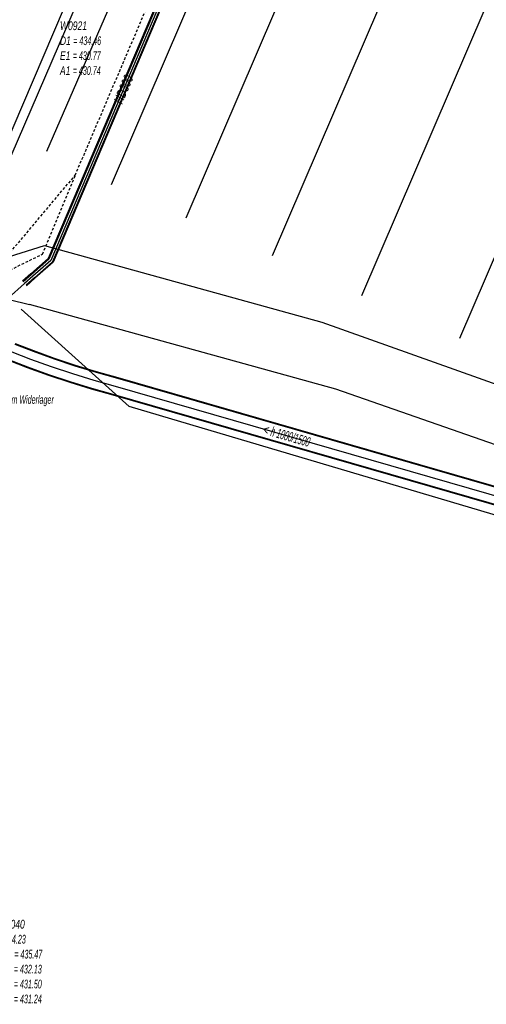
# Model space of a CAD drawing. Header units: metres. Extents: x 2695563 to 2696938, y 1260544 to 1262032.
# Tile 178 of 256: x 2696167 to 2696194, y 1261793 to 1261849. Entities that reach past the tile are written whole.
import ezdxf

# ---------------------------------------------------------------- set-up
doc = ezdxf.new("R2010")
doc.units = ezdxf.units.M
doc.linetypes.add('AUSGEZOGEN', pattern=[0])
doc.linetypes.add('STRICHLINIE2_S3', pattern=[0.25, 0.15, -0.1])
for name, color, linetype in [('AW_LK_ Haltung Text', 7, 'AUSGEZOGEN'), ('AW_LK_Haltung', 24, 'AUSGEZOGEN'), ('AW_LK_Normschacht Text', 24, 'AUSGEZOGEN'), ('EW_LK_Trasseabs', 1, 'AUSGEZOGEN'), ('GA_LK_Leitung', 32, 'AUSGEZOGEN'), ('GA_LK_Leitung_Text', 32, 'AUSGEZOGEN'), ('TV_LK_LEITUNG', 92, 'AUSGEZOGEN'), ('WA_LK_Leitung', 171, 'AUSGEZOGEN')]:
    doc.layers.add(name, color=color, linetype=linetype)
doc.styles.add('ARIAL', font='arial.ttf')

# ---------------------------------------------------------------- blocks, each defined once
blk = doc.blocks.new('COMPLEXOBJECT_1898')
at = {"layer": 'EW_LK_Trasseabs', "color": 1, "linetype": 'AUSGEZOGEN', "transparency": 33554687}
blk.add_lwpolyline([(6201.245, 11822.735), (6193.626, 11825.158), (6184.421, 11828.373), (6166.761, 11833.25)], dxfattribs=at)
blk.add_arc((6189.234, 11927.703), 97.09, 252.7489, 256.61662, dxfattribs=at)
blk = doc.blocks.new('COMPLEXOBJECT_2206')
at = {"layer": 'EW_LK_Trasseabs', "color": 1, "linetype": 'AUSGEZOGEN', "transparency": 33554687}
blk.add_lwpolyline([(6159.765, 11839.247), (6160.316, 11840.61), (6168.549, 11860.384)], dxfattribs=at)
blk.add_arc((6178.592, 11832.449), 20.017, 160.1454, 172.6193, dxfattribs=at)

msp = doc.modelspace()

# ---------------------------------------------------------------- linework, layer by layer
at = {"layer": 'AW_LK_Haltung', "linetype": 'AUSGEZOGEN', "transparency": 33554687}
for p, q in [((2696167.962, 1261830.347), (2696166.899, 1261830.759)), ((2696167.969, 1261830.365), (2696166.906, 1261830.778)), ((2696167.976, 1261830.384), (2696166.914, 1261830.797)), ((2696169.159, 1261829.915), (2696167.962, 1261830.347)), ((2696169.166, 1261829.934), (2696167.969, 1261830.365)), ((2696169.172, 1261829.952), (2696167.976, 1261830.384)), ((2696170.366, 1261829.514), (2696169.159, 1261829.915)), ((2696170.372, 1261829.533), (2696169.166, 1261829.934)), ((2696170.378, 1261829.552), (2696169.172, 1261829.952)), ((2696167.612, 1261829.41), (2696166.525, 1261829.832)), ((2696167.619, 1261829.429), (2696166.532, 1261829.85)), ((2696167.626, 1261829.447), (2696166.54, 1261829.869)), ((2696168.832, 1261828.97), (2696167.612, 1261829.41)), ((2696168.838, 1261828.989), (2696167.619, 1261829.429)), ((2696168.845, 1261829.008), (2696167.626, 1261829.447)), ((2696171.583, 1261829.143), (2696170.366, 1261829.514)), ((2696171.589, 1261829.163), (2696170.372, 1261829.533)), ((2696171.594, 1261829.182), (2696170.378, 1261829.552)), ((2696170.063, 1261828.561), (2696168.832, 1261828.97)), ((2696170.069, 1261828.58), (2696168.838, 1261828.989)), ((2696170.075, 1261828.599), (2696168.845, 1261829.008)), ((2696172.818, 1261828.802), (2696171.583, 1261829.143)), ((2696172.823, 1261828.821), (2696171.589, 1261829.163)), ((2696172.829, 1261828.84), (2696171.594, 1261829.182)), ((2696232.545, 1261811.54), (2696172.818, 1261828.802)), ((2696232.551, 1261811.559), (2696172.823, 1261828.821)), ((2696232.556, 1261811.578), (2696172.829, 1261828.84)), ((2696171.304, 1261828.183), (2696170.063, 1261828.561)), ((2696171.31, 1261828.202), (2696170.069, 1261828.58)), ((2696171.315, 1261828.221), (2696170.075, 1261828.599)), ((2696172.551, 1261827.859), (2696171.31, 1261828.202)), ((2696172.556, 1261827.878), (2696171.315, 1261828.221)), ((2696172.545, 1261827.84), (2696171.304, 1261828.183)), ((2696232.278, 1261810.576), (2696172.545, 1261827.84)), ((2696232.283, 1261810.595), (2696172.551, 1261827.859)), ((2696232.289, 1261810.614), (2696172.556, 1261827.878))]:
    msp.add_line(p, q, dxfattribs=at)
at = {"layer": 'AW_LK_Haltung', "color": 255, "transparency": 33554687}
for p, q in [((2696167.794, 1261829.897), (2696166.719, 1261830.314)), ((2696169.002, 1261829.461), (2696167.794, 1261829.897)), ((2696170.221, 1261829.056), (2696169.002, 1261829.461)), ((2696171.449, 1261828.682), (2696170.221, 1261829.056)), ((2696172.687, 1261828.34), (2696171.449, 1261828.682)), ((2696232.417, 1261811.077), (2696172.687, 1261828.34))]:
    msp.add_line(p, q, dxfattribs=at)
at = {"layer": 'AW_LK_Haltung', "color": 24, "linetype": 'AUSGEZOGEN', "transparency": 33554687}
for points in [[(2696168.72, 1261841.911), (2696175.561, 1261857.688), (2696175.59, 1261858.384), (2696175.818, 1261858.981), (2696176.311, 1261859.436), (2696188.763, 1261888.209), (2696189.519, 1261889.344), (2696190.291, 1261889.92), (2696190.687, 1261890.841), (2696190.805, 1261892.109), (2696190.925, 1261892.484)], [(2696172.445, 1261839.981), (2696192.847, 1261887.493), (2696193.307, 1261887.682)], [(2696176.753, 1261838.062), (2696197.152, 1261885.578), (2696197.521, 1261885.795)], [(2696181.738, 1261835.897), (2696202.13, 1261883.371), (2696202.598, 1261883.556)], [(2696186.889, 1261833.59), (2696207.281, 1261881.084), (2696207.748, 1261881.28)], [(2696192.542, 1261831.128), (2696212.921, 1261878.595), (2696213.308, 1261878.819)]]:
    msp.add_lwpolyline(points, dxfattribs=at)
at = {"layer": 'EW_LK_Trasseabs', "color": 1, "linetype": 'AUSGEZOGEN', "transparency": 33554687}
msp.add_line((2696165.628, 1261839.245), (2696175.025, 1261860.991), dxfattribs=at)
at = {"layer": 'EW_LK_Trasseabs', "color": 1, "linetype": 'STRICHLINIE2_S3', "transparency": 33554687}
msp.add_line((2696165.639, 1261834.91), (2696170.36, 1261840.52), dxfattribs=at)
for points in [[(2696170.36, 1261840.52), (2696188.669, 1261883.441), (2696210.859, 1261935.351), (2696211.108, 1261937.524), (2696240.38, 1262005.938)], [(2696165.71, 1261834.62), (2696168.47, 1261835.97), (2696170.36, 1261840.52)]]:
    msp.add_lwpolyline(points, dxfattribs=at)
at = {"layer": 'EW_LK_Trasseabs', "color": 1, "linetype": 'AUSGEZOGEN', "transparency": 33554687}
msp.add_lwpolyline([(2696409.549, 1261724.574), (2696412.26, 1261729.3), (2696411.36, 1261729.88), (2696414.39, 1261735.02), (2696415.85, 1261741.17), (2696418.82, 1261749.82), (2696371.78, 1261798.73), (2696370.84, 1261799.71), (2696342.04, 1261806.75), (2696331.96, 1261809.1), (2696283.38, 1261810.88), (2696277.71, 1261809.67), (2696260.33, 1261801.38), (2696173.47, 1261827.187), (2696167.243, 1261832.787)], dxfattribs=at)
at = {"layer": 'GA_LK_Leitung', "linetype": 'AUSGEZOGEN', "transparency": 33554687}
for p, q in [((2696211.484, 1261936.246), (2696168.81, 1261835.711)), ((2696211.503, 1261936.244), (2696168.825, 1261835.7)), ((2696211.523, 1261936.243), (2696168.841, 1261835.689)), ((2696211.797, 1261936.217), (2696169.059, 1261835.531)), ((2696211.817, 1261936.216), (2696169.075, 1261835.52)), ((2696211.836, 1261936.214), (2696169.09, 1261835.509)), ((2696168.81, 1261835.711), (2696167.811, 1261834.826)), ((2696168.825, 1261835.7), (2696167.823, 1261834.812)), ((2696168.841, 1261835.689), (2696167.836, 1261834.798)), ((2696169.059, 1261835.531), (2696168.01, 1261834.602)), ((2696169.075, 1261835.52), (2696168.023, 1261834.588)), ((2696169.09, 1261835.509), (2696168.035, 1261834.574)), ((2696167.811, 1261834.826), (2696167.332, 1261834.401)), ((2696167.823, 1261834.812), (2696167.344, 1261834.387)), ((2696167.836, 1261834.798), (2696167.357, 1261834.373)), ((2696168.01, 1261834.602), (2696167.531, 1261834.177)), ((2696168.023, 1261834.588), (2696167.544, 1261834.163)), ((2696168.035, 1261834.574), (2696167.556, 1261834.149))]:
    msp.add_line(p, q, dxfattribs=at)
at = {"layer": 'GA_LK_Leitung', "color": 255, "linetype": 'AUSGEZOGEN', "transparency": 33554687}
for p, q in [((2696211.66, 1261936.23), (2696168.95, 1261835.61)), ((2696168.95, 1261835.61), (2696167.923, 1261834.7)), ((2696167.923, 1261834.7), (2696167.444, 1261834.275))]:
    msp.add_line(p, q, dxfattribs=at)
at = {"layer": 'GA_LK_Leitung', "color": 32, "linetype": 'AUSGEZOGEN', "transparency": 33554687}
msp.add_lwpolyline([(2696167.444, 1261834.275), (2696166.49, 1261833.43), (2696166.02, 1261832.77), (2696165.516, 1261830.433), (2696165.36, 1261829.71)], dxfattribs=at)
at = {"layer": 'TV_LK_LEITUNG', "color": 92, "linetype": 'AUSGEZOGEN', "transparency": 33554687}
msp.add_lwpolyline([(2696159.525, 1261833.628), (2696168.583, 1261836.462), (2696184.573, 1261832.038), (2696265.383, 1261803.257), (2696270.248, 1261802.324), (2696275.393, 1261801.752), (2696280.824, 1261801.824), (2696285.612, 1261802.324), (2696292.165, 1261803.82), (2696316.564, 1261807.956), (2696318.339, 1261810.426), (2696351.62, 1261806.684), (2696356.573, 1261806.254), (2696357.645, 1261806.04), (2696358.216, 1261805.468), (2696360.494, 1261802.81), (2696365.419, 1261797.748)], dxfattribs=at)
at = {"layer": 'WA_LK_Leitung', "color": 7, "linetype": 'AUSGEZOGEN', "transparency": 33554687}
msp.add_lwpolyline([(2696207.24, 1261937.759), (2696185.971, 1261888.318), (2696165.025, 1261839.205), (2696164.935, 1261839.016), (2696164.473, 1261838.04), (2696163.537, 1261836.421), (2696162.945, 1261835.458), (2696162.424, 1261835.078)], dxfattribs=at)

# ---------------------------------------------------------------- block references
at = {"layer": 'EW_LK_Trasseabs', "color": 1, "linetype": 'AUSGEZOGEN', "lineweight": -3, "transparency": 33554687}
for name in ['COMPLEXOBJECT_1898', 'COMPLEXOBJECT_2206']:
    msp.add_blockref(name, (2690000.97, 1249999.81), dxfattribs=at)

# ---------------------------------------------------------------- texts
at = {"layer": 'AW_LK_ Haltung Text', "color": 24, "transparency": 33554687, "insert": (2696182.548, 1261825.495), "char_height": 0.55705, "width": 3.70845, "attachment_point": 5, "rotation": 343.7991, "style": 'ARIAL'}
msp.add_mtext('\\A1;{\\fArial|i1|b0;\\H0.557054;\\W0.700000;\\C24;< \\W0.490000;h 1000/1500}\\P', dxfattribs=at)
at = {"layer": 'AW_LK_Normschacht Text', "color": 24, "transparency": 33554687, "char_height": 0.50641, "attachment_point": 1, "line_spacing_factor": 1.024096, "style": 'ARIAL'}
for s, insert, width in [('\\A1;{\\fArial|i1|b0;\\H0.506413;\\W0.695318;\\C24;W0921}\\P{\\fArial|i1|b0;\\H0.505000;\\W0.695318;\\C24;D1 \\W0.486723;= 434.46}\\P{\\fArial|i1|b0;\\H0.505000;\\W0.695318;\\C24;E1 \\W0.486723;= 430.77}\\P{\\fArial|i1|b0;\\H0.505000;\\W0.695318;\\C24;A1 \\W0.486723;= 430.74}\\P', (2696169.483, 1261849.403), 2.83792), ('\\A1;{\\fArial|i1|b0;\\H0.506413;\\W0.697091;\\C24;45040}\\P{\\fArial|i1|b0;\\H0.505000;\\W0.697091;\\C24;t \\W0.487964;= 4.23}\\P{\\fArial|i1|b0;\\H0.505000;\\W0.697091;\\C24;D1 \\W0.487964;= 435.47}\\P{\\fArial|i1|b0;\\H0.505000;\\W0.697091;\\C24;E1 \\W0.487964;= 432.13}\\P{\\fArial|i1|b0;\\H0.505000;\\W0.697091;\\C24;E2 \\W0.487964;= 431.50}\\P{\\fArial|i1|b0;\\H0.505000;\\W0.697091;\\C24;A1 \\W0.487964;= 431.24}\\P', (2696166.083, 1261797.558), 2.84864)]:
    msp.add_mtext(s, dxfattribs=dict(at, insert=insert, width=width))
at = {"layer": 'AW_LK_Normschacht Text', "color": 24, "transparency": 33554687, "insert": (2696165.023, 1261827.817), "char_height": 0.48109, "width": 4.6651, "attachment_point": 1, "style": 'ARIAL'}
msp.add_mtext('\\A1;{\\fArial|i1|b0;\\H0.481092;\\W0.700000;\\C24;Deckel \\W0.490000;im Widerlager}\\P', dxfattribs=at)
at = {"layer": 'GA_LK_Leitung_Text', "color": 32, "transparency": 33554687, "insert": (2696173.144, 1261845.476), "char_height": 0.55825, "width": 1.90938, "attachment_point": 5, "rotation": 67.0005, "style": 'ARIAL'}
msp.add_mtext('\\A1;{\\fArial|i1|b0;\\H0.558250;\\W0.700000;\\C32;HD300}\\P', dxfattribs=at)

doc.saveas('drawing.dxf')
